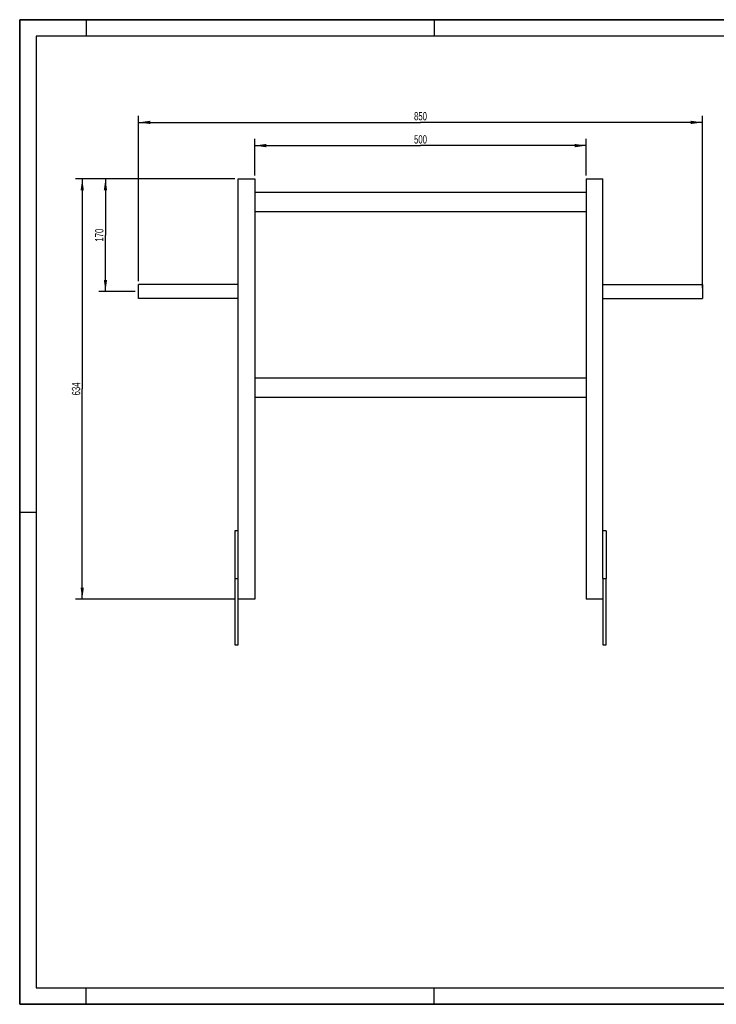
# Model space of a CAD drawing. Header units: millimetres. Extents: x 0 to 2100, y 0 to 1485.
# Tile 1 of 2: x 0 to 1050, y 0 to 1485. Entities that reach past the tile are written whole.
import ezdxf

# ---------------------------------------------------------------- set-up
doc = ezdxf.new("R2010")
doc.units = ezdxf.units.MM
doc.header["$LTSCALE"] = 115.5
doc.layers.get('0').update_dxf_attribs({"linetype": 'CONTINUOUS'})
doc.layers.add('005_AXIS', color=7, linetype='CONTINUOUS')
doc.layers.add('050_DIMENSIONING', color=7, linetype='CONTINUOUS')
doc.styles.get("Standard").update_dxf_attribs({"font": 'txt', "width": 0.7})
doc.dimstyles.new('DIMSTYLE_1', dxfattribs={"dimtxt": 12.5, "dimasz": 17.5, "dimexe": 2, "dimexo": 1, "dimtad": 1, "dimdec": 1, "dimtxsty": 'Standard', "dimblk": '_FILLED', "dimblk1": '_FILLED', "dimblk2": '_FILLED', "dimcen": 0.09, "dimazin": 2, "dimtp": 0.8, "dimtm": 0.8, "dimtfac": 1, "dimtdec": 1, "dimtofl": 0, "dimtmove": 0, "dimatfit": 3, "dimldrblk": '_FILLED', "dimfxl": 1, "dimtolj": 1, "dimarcsym": 0})
doc.dimstyles.new('DIMSTYLE_3', dxfattribs={"dimtxt": 12.5, "dimasz": 17.5, "dimexe": 2, "dimexo": 1, "dimtad": 1, "dimtxsty": 'Standard', "dimblk": '_FILLED', "dimblk1": '_FILLED', "dimblk2": '_FILLED', "dimcen": 0.09, "dimazin": 2, "dimtp": 0.5, "dimtm": 0.5, "dimtfac": 1, "dimtofl": 0, "dimtmove": 0, "dimatfit": 3, "dimldrblk": '_FILLED', "dimfxl": 1, "dimtolj": 1, "dimarcsym": 0})

# ---------------------------------------------------------------- blocks, each defined once
blk = doc.blocks.new('_FILLED')
at = {"color": 0, "linetype": 'ByBlock'}
blk.add_solid([(0, 0), (-1, 0.143), (-1, -0.143)], dxfattribs=at)
blk = doc.blocks.new('*D1')
at = {"layer": '050_DIMENSIONING', "color": 2, "linetype": 'Continuous', "transparency": 16777216}
for p, q in [((354.3, 1250.1), (354.3, 1305.1)), ((354.3, 1295.1), (604.3, 1295.1)), ((854.3, 1295.1), (604.3, 1295.1)), ((854.3, 1250.1), (854.3, 1305.1))]:
    blk.add_line(p, q, dxfattribs=at)
at = {"layer": '050_DIMENSIONING', "color": 2, "linetype": 'Continuous', "transparency": 16777216, "xscale": 17.5, "yscale": 17.5, "zscale": 17.5, "rotation": 180}
blk.add_blockref('_FILLED', (354.3, 1295.1), dxfattribs=at)
at = {"layer": '050_DIMENSIONING', "color": 2, "linetype": 'Continuous', "transparency": 16777216, "xscale": 17.5, "yscale": 17.5, "zscale": 17.5}
blk.add_blockref('_FILLED', (854.3, 1295.1), dxfattribs=at)
at = {"layer": '050_DIMENSIONING', "color": 2, "linetype": 'Continuous', "transparency": 16777216, "insert": (604.3, 1310.7), "char_height": 12.5, "width": 42.857, "attachment_point": 2, "line_spacing_factor": 0.9}
blk.add_mtext('500', dxfattribs=at)
blk = doc.blocks.new('*D2')
at = {"layer": '050_DIMENSIONING', "color": 2, "linetype": 'Continuous', "transparency": 16777216}
for p, q in [((179.3, 1090.7), (179.3, 1340.1)), ((1029.3, 1080.1), (1029.3, 1340.1)), ((179.3, 1330.1), (604.3, 1330.1)), ((1029.3, 1330.1), (604.3, 1330.1))]:
    blk.add_line(p, q, dxfattribs=at)
at = {"layer": '050_DIMENSIONING', "color": 2, "linetype": 'Continuous', "transparency": 16777216, "xscale": 17.5, "yscale": 17.5, "zscale": 17.5, "rotation": 180}
blk.add_blockref('_FILLED', (179.3, 1330.1), dxfattribs=at)
at = {"layer": '050_DIMENSIONING', "color": 2, "linetype": 'Continuous', "transparency": 16777216, "xscale": 17.5, "yscale": 17.5, "zscale": 17.5}
blk.add_blockref('_FILLED', (1029.3, 1330.1), dxfattribs=at)
at = {"layer": '050_DIMENSIONING', "color": 2, "linetype": 'Continuous', "transparency": 16777216, "insert": (604.3, 1345.7), "char_height": 12.5, "width": 42.857, "attachment_point": 2, "line_spacing_factor": 0.9}
blk.add_mtext('850', dxfattribs=at)
blk = doc.blocks.new('*D4')
at = {"layer": '050_DIMENSIONING', "color": 2, "linetype": 'Continuous', "transparency": 16777216}
for p, q in [((324.3, 1245.1), (84.3, 1245.1)), ((94.3, 1245.1), (94.3, 928.1)), ((94.3, 611.1), (94.3, 928.1)), ((324.3, 611.1), (84.3, 611.1))]:
    blk.add_line(p, q, dxfattribs=at)
at = {"layer": '050_DIMENSIONING', "color": 2, "linetype": 'Continuous', "transparency": 16777216, "xscale": 17.5, "yscale": 17.5, "zscale": 17.5}
for p, rotation in [((94.3, 1245.1), 90), ((94.3, 611.1), 270)]:
    blk.add_blockref('_FILLED', p, dxfattribs=dict(at, rotation=rotation))
at = {"layer": '050_DIMENSIONING', "color": 2, "linetype": 'Continuous', "transparency": 16777216, "insert": (78.7, 928.1), "char_height": 12.5, "width": 42.857, "attachment_point": 2, "rotation": 90, "line_spacing_factor": 0.9}
blk.add_mtext('634', dxfattribs=at)
blk = doc.blocks.new('*D6')
at = {"layer": '050_DIMENSIONING', "color": 2, "linetype": 'Continuous', "transparency": 16777216}
for p, q in [((324.3, 1245.1), (119.3, 1245.1)), ((129.3, 1245.1), (129.3, 1160.1)), ((129.3, 1075.1), (129.3, 1160.1)), ((174.3, 1075.1), (119.3, 1075.1))]:
    blk.add_line(p, q, dxfattribs=at)
at = {"layer": '050_DIMENSIONING', "color": 2, "linetype": 'Continuous', "transparency": 16777216, "xscale": 17.5, "yscale": 17.5, "zscale": 17.5}
for p, rotation in [((129.3, 1245.1), 90), ((129.3, 1075.1), 270)]:
    blk.add_blockref('_FILLED', p, dxfattribs=dict(at, rotation=rotation))
at = {"layer": '050_DIMENSIONING', "color": 2, "linetype": 'Continuous', "transparency": 16777216, "insert": (113.7, 1160.1), "char_height": 12.5, "width": 40.179, "attachment_point": 2, "rotation": 90, "line_spacing_factor": 0.9}
blk.add_mtext('170', dxfattribs=at)

msp = doc.modelspace()

# ---------------------------------------------------------------- linework, layer by layer
at = {"color": 7, "linetype": 'Continuous'}
for p, q in [((0, 1485), (2100, 1485)), ((0, 0), (0, 1485)), ((329.327, 1245.079), (354.327, 1245.079)), ((329.327, 642.079), (329.327, 1245.079)), ((354.327, 1245.079), (354.327, 611.079)), ((854.327, 1245.079), (879.327, 1245.079)), ((854.327, 1245.079), (854.327, 611.079)), ((879.327, 642.079), (879.327, 1245.079)), ((354.327, 1225.079), (854.327, 1225.079)), ((854.327, 1195.079), (354.327, 1195.079)), ((354.327, 945.079), (854.327, 945.079)), ((854.327, 915.079), (354.327, 915.079)), ((329.327, 714.079), (324.327, 714.079)), ((324.327, 714.079), (324.327, 642.079)), ((884.327, 714.079), (879.327, 714.079)), ((884.327, 714.079), (884.327, 642.079)), ((324.327, 642.079), (329.327, 642.079)), ((324.327, 642.079), (324.327, 542.079)), ((329.327, 542.079), (329.327, 642.079)), ((879.327, 642.079), (884.327, 642.079)), ((879.327, 642.079), (879.327, 542.079)), ((884.327, 542.079), (884.327, 642.079)), ((354.327, 611.079), (329.327, 611.079)), ((879.327, 611.079), (854.327, 611.079)), ((0, 0), (2100, 0))]:
    msp.add_line(p, q, dxfattribs=at)
at = {"color": 3, "linetype": 'Continuous'}
for p, q in [((0, 1485), (0, 0)), ((2100, 1485), (0, 1485)), ((100, 1485), (100, 1460)), ((625, 1485), (625, 1460)), ((0, 742.5), (25, 742.5)), ((100, 0), (100, 25)), ((625, 0), (625, 25)), ((2100, 0), (0, 0))]:
    msp.add_line(p, q, dxfattribs=at)
at = {"color": 5, "linetype": 'Continuous'}
for p, q in [((25, 1460), (25, 25)), ((2075, 1460), (25, 1460)), ((25, 25), (2075, 25))]:
    msp.add_line(p, q, dxfattribs=at)
at = {"layer": '005_AXIS', "color": 7, "linetype": 'Continuous'}
for p, q in [((179.327, 1075.079), (179.327, 1085.729)), ((329.327, 1085.729), (179.327, 1085.729)), ((879.327, 1085.729), (1029.327, 1085.729)), ((1029.327, 1085.729), (1029.327, 1075.079)), ((179.327, 1064.429), (179.327, 1075.079)), ((1029.327, 1075.079), (1029.327, 1064.429)), ((329.327, 1064.429), (179.327, 1064.429)), ((879.327, 1064.429), (1029.327, 1064.429)), ((324.327, 542.079), (329.327, 542.079)), ((879.327, 542.079), (884.327, 542.079))]:
    msp.add_line(p, q, dxfattribs=at)

# ---------------------------------------------------------------- dimensions: what is measured, and where the dimension line sits
at = {"layer": '050_DIMENSIONING', "color": 2, "linetype": 'Continuous'}
for base, p1, p2, picture, middle in [((1029.327, 1330.079), (179.327, 1089.729), (1029.327, 1079.079), '*D2', (602.542, 1330.079)), ((854.327, 1295.079), (354.327, 1249.079), (854.327, 1249.079), '*D1', (602.542, 1295.079))]:
    dim = msp.add_linear_dim(base=base, p1=p1, p2=p2, dimstyle='DIMSTYLE_1', dxfattribs=at)
    dim.commit()
    dim.dimension.update_dxf_attribs({"geometry": picture, "text_midpoint": middle, "dimtype": 160})
for base, p1, p2, angle, dimstyle, picture, middle in [((94.327, 1245.079), (325.327, 611.079), (325.327, 1245.079), 90, 'DIMSTYLE_1', '*D4', (94.327, 926.294)), ((129.327, 1075.079), (325.327, 1245.079), (175.327, 1075.079), 270, 'DIMSTYLE_3', '*D6', (129.327, 1158.294))]:
    dim = msp.add_linear_dim(base=base, p1=p1, p2=p2, angle=angle, dimstyle=dimstyle, dxfattribs=at)
    dim.commit()
    dim.dimension.update_dxf_attribs({"geometry": picture, "text_midpoint": middle, "dimtype": 160})

doc.saveas('drawing.dxf')
